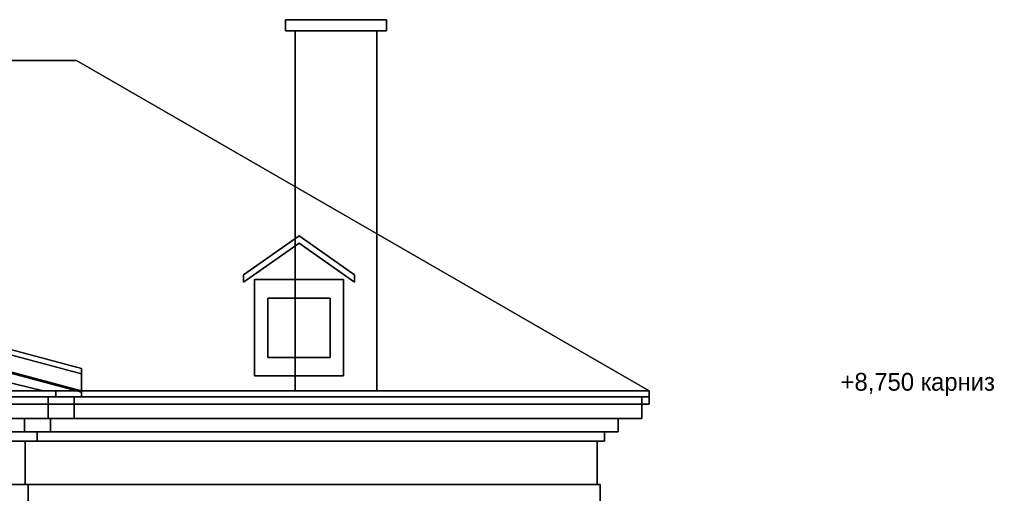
# Model space of a CAD drawing. Header units: metres. Extents: x -34.5 to -0.5, y 0 to 14.7.
# Tile 74 of 74: x -13.8 to -0.5, y 8.3 to 14.7. Entities that reach past the tile are written whole.
import ezdxf

# ---------------------------------------------------------------- set-up
doc = ezdxf.new("R2010")
doc.units = ezdxf.units.M
for name, color, linetype in [('CHIMNEY', 8, 'Continuous'), ('GLASS', 5, 'Continuous'), ('LEVEL', 3, 'Continuous'), ('PLASTER', 8, 'Continuous'), ('SLATE', 8, 'Continuous'), ('SOFFIT', 8, 'Continuous'), ('STUCCO', 8, 'Continuous')]:
    doc.layers.add(name, color=color, linetype=linetype)

msp = doc.modelspace()

# ---------------------------------------------------------------- linework, layer by layer
at = {"layer": 'CHIMNEY'}
for points in [[(-8.95, 9.65), (-10.05, 9.65), (-10.05, 14.5071), (-8.95, 14.5071)], [(-10.05, 9.65), (-8.95, 9.65), (-8.95, 14.5071), (-10.05, 14.5071)]]:
    msp.add_lwpolyline(points, close=True, dxfattribs=at)
at = {"layer": 'GLASS'}
for points in [[(-9.58, 10.1), (-10.42, 10.1), (-10.42, 10.9), (-9.58, 10.9)], [(-10.42, 10.1), (-9.58, 10.1), (-9.58, 10.9), (-10.42, 10.9)]]:
    msp.add_lwpolyline(points, close=True, dxfattribs=at)
at = {"layer": 'PLASTER'}
for points in [[(-13.45, 9.65), (-22.55, 9.65), (-18, 10.7585)], [(-18, 10.7585), (-22.55, 9.65), (-13.45, 9.65)], [(-5.98, 8.3861), (-30.02, 8.3861), (-30.02, 8.9694), (-5.98, 8.9694)], [(-30.02, 8.3861), (-5.98, 8.3861), (-5.98, 8.9694), (-30.02, 8.9694)], [(-13.69, 8.3861), (-22.31, 8.3861), (-22.31, 8.9694), (-13.69, 8.9694)], [(-22.31, 8.3861), (-13.69, 8.3861), (-13.69, 8.9694), (-22.31, 8.9694)]]:
    msp.add_lwpolyline(points, close=True, dxfattribs=at)
at = {"layer": 'SLATE'}
for points in [[(-5.28, 9.65), (-30.72, 9.65), (-23, 14.1071), (-13, 14.1071)], [(-30.72, 9.65), (-5.28, 9.65), (-13, 14.1071), (-23, 14.1071)], [(-9.25, 11.115), (-10, 11.6402), (-10.75, 11.115), (-10.75, 11.2127), (-10, 11.7378), (-9.25, 11.2127)], [(-9.25, 11.2127), (-10, 11.7378), (-10.75, 11.2127), (-10.75, 11.115), (-10, 11.6402), (-9.25, 11.115)], [(-12.93, 9.65), (-18, 11.0085), (-23.07, 9.65), (-23.07, 9.8778), (-18, 11.2363), (-12.93, 9.8778)], [(-12.93, 9.8778), (-18, 11.2363), (-23.07, 9.8778), (-23.07, 9.65), (-18, 11.0085), (-12.93, 9.65)]]:
    msp.add_lwpolyline(points, close=True, dxfattribs=at)
at = {"layer": 'SOFFIT'}
for points in [[(-5.28, 9.65), (-5.28, 9.47), (-30.72, 9.47), (-30.72, 9.65)], [(-30.72, 9.65), (-30.72, 9.47), (-5.28, 9.47), (-5.28, 9.65)]]:
    msp.add_lwpolyline(points, close=True, dxfattribs=at)
at = {"layer": 'STUCCO'}
for points in [[(-8.82, 14.5071), (-10.18, 14.5071), (-10.18, 14.6571), (-8.82, 14.6571)], [(-10.18, 14.5071), (-8.82, 14.5071), (-8.82, 14.6571), (-10.18, 14.6571)], [(-12.93, 9.63), (-18, 10.9885), (-18, 11.3085), (-12.93, 9.95)], [(-12.93, 9.95), (-18, 11.3085), (-18, 10.9885), (-12.93, 9.63)], [(-9.4, 9.85), (-10.6, 9.85), (-10.6, 11.15), (-9.4, 11.15)], [(-10.6, 9.85), (-9.4, 9.85), (-9.4, 11.15), (-10.6, 11.15)], [(-5.28, 9.567), (-30.72, 9.567), (-30.72, 9.65), (-5.28, 9.65)], [(-30.72, 9.567), (-5.28, 9.567), (-5.28, 9.65), (-30.72, 9.65)], [(-5.38, 9.2765), (-30.62, 9.2765), (-30.62, 9.567), (-5.38, 9.567)], [(-30.62, 9.2765), (-5.38, 9.2765), (-5.38, 9.567), (-30.62, 9.567)], [(-12.93, 9.567), (-23.07, 9.567), (-23.07, 9.65), (-12.93, 9.65)], [(-23.07, 9.567), (-12.93, 9.567), (-12.93, 9.65), (-23.07, 9.65)], [(-13.03, 9.2765), (-22.97, 9.2765), (-22.97, 9.567), (-13.03, 9.567)], [(-22.97, 9.2765), (-13.03, 9.2765), (-13.03, 9.567), (-22.97, 9.567)], [(-13.28, 9.567), (-22.72, 9.567), (-22.72, 9.65), (-13.28, 9.65)], [(-22.72, 9.567), (-13.28, 9.567), (-13.28, 9.65), (-22.72, 9.65)], [(-13.38, 9.2765), (-22.62, 9.2765), (-22.62, 9.567), (-13.38, 9.567)], [(-22.62, 9.2765), (-13.38, 9.2765), (-13.38, 9.567), (-22.62, 9.567)], [(-5.7, 9.0939), (-30.3, 9.0939), (-30.3, 9.2765), (-5.7, 9.2765)], [(-30.3, 9.0939), (-5.7, 9.0939), (-5.7, 9.2765), (-30.3, 9.2765)], [(-13.35, 9.0939), (-22.65, 9.0939), (-22.65, 9.2765), (-13.35, 9.2765)], [(-22.65, 9.0939), (-13.35, 9.0939), (-13.35, 9.2765), (-22.65, 9.2765)], [(-13.7, 9.0939), (-22.3, 9.0939), (-22.3, 9.2765), (-13.7, 9.2765)], [(-22.3, 9.0939), (-13.7, 9.0939), (-13.7, 9.2765), (-22.3, 9.2765)], [(-5.88, 8.9694), (-30.12, 8.9694), (-30.12, 9.0939), (-5.88, 9.0939)], [(-30.12, 8.9694), (-5.88, 8.9694), (-5.88, 9.0939), (-30.12, 9.0939)], [(-13.53, 8.9694), (-22.47, 8.9694), (-22.47, 9.0939), (-13.53, 9.0939)], [(-22.47, 8.9694), (-13.53, 8.9694), (-13.53, 9.0939), (-22.47, 9.0939)], [(-5.94, 7.9), (-30.06, 7.9), (-30.06, 8.3861), (-5.94, 8.3861)], [(-30.06, 7.9), (-5.94, 7.9), (-5.94, 8.3861), (-30.06, 8.3861)], [(-13.65, 7.9), (-22.35, 7.9), (-22.35, 8.3861), (-13.65, 8.3861)], [(-22.35, 7.9), (-13.65, 7.9), (-13.65, 8.3861), (-22.35, 8.3861)]]:
    msp.add_lwpolyline(points, close=True, dxfattribs=at)

# ---------------------------------------------------------------- texts
at = {"layer": 'LEVEL'}
msp.add_text('+8,750 карниз', height=0.24, dxfattribs=at).set_placement((-2.7, 9.65))

doc.saveas('drawing.dxf')
